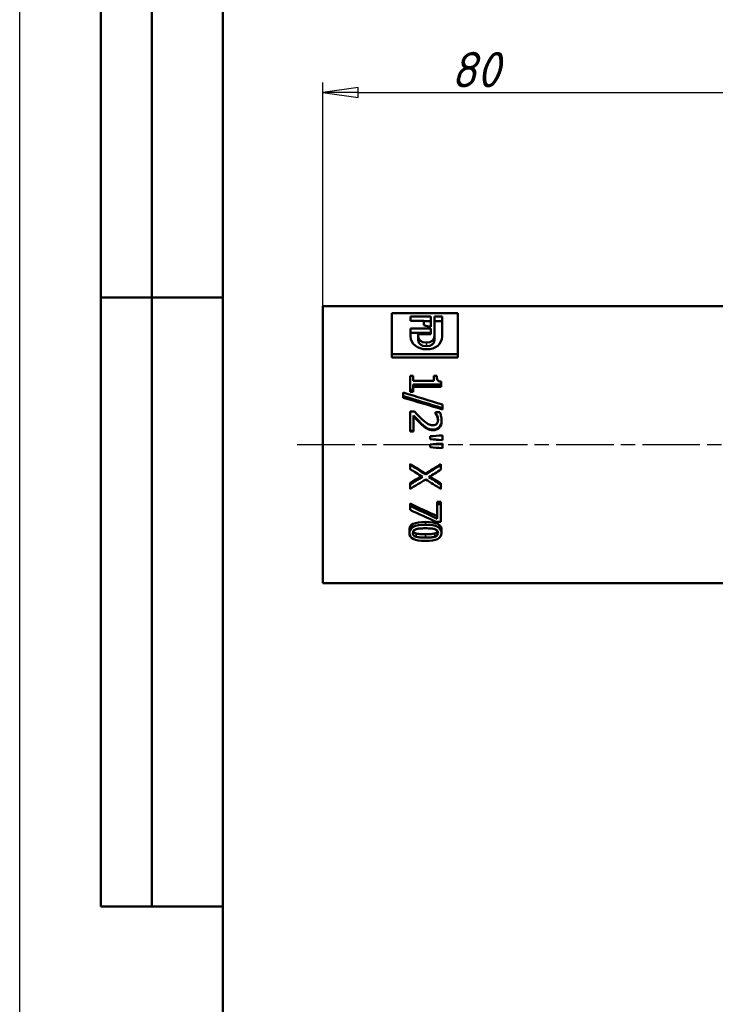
# Model space of a CAD drawing. Header units: millimetres. Extents: x -134 to 549, y -69 to 356.
# Tile 6 of 10: x 0 to 69, y 162 to 259. Entities that reach past the tile are written whole.
import ezdxf
from ezdxf.enums import TextEntityAlignment as Align

# ---------------------------------------------------------------- set-up
doc = ezdxf.new("R2010")
doc.units = ezdxf.units.MM
doc.linetypes.add('CHAIN', pattern=[0.7087, 0.4724, -0.0591, 0.1181, -0.0591])
for name, color, linetype, lineweight in [('Видимые тонкие (ГОСТ)', 7, 'Continuous', 35), ('Видимый контур (ГОСТ)', 7, 'Continuous', 50), ('Кромка (ГОСТ)', 7, 'Continuous', 50), ('Обозначение (ГОСТ)', 7, 'Continuous', 25), ('Осевая линия (ГОСТ)', 7, 'Continuous', 25), ('Размер (ГОСТ)', 7, 'Continuous', 25), ('Эскизная геометрия (ГОСТ)', 7, 'Continuous', 50)]:
    doc.layers.add(name, color=color, linetype=linetype, lineweight=lineweight)
doc.styles.get("Standard").update_dxf_attribs({"font": 'GOST Common Italic.ttf'})
doc.styles.add('Обычный текст (ГОСТ)', font='GOST Common Italic.ttf')
doc.dimstyles.new('Обычный (ГОСТ)', dxfattribs={"dimtxt": 3.5, "dimasz": 3.5, "dimexe": 1, "dimexo": 0, "dimgap": 0.5, "dimtad": 1, "dimrnd": 1e-08, "dimtxsty": 'Обычный текст (ГОСТ)', "dimblk": 'Filled-1', "dimcen": 0.09, "dimdle": 15, "dimclrd": 256, "dimclre": 256, "dimclrt": 256, "dimazin": 2, "dimtfac": 0.714286, "dimtdec": 3, "dimtmove": 0, "dimatfit": 3, "dimfxl": 1, "dimtolj": 1, "dimlwd": 25, "dimlwe": 25, "dimarcsym": 0})

# ---------------------------------------------------------------- blocks, each defined once
blk = doc.blocks.new('ГОСТ - Доп. графы 2')
at = {"layer": 'Эскизная геометрия (ГОСТ)'}
for p, q in [((-12, 0), (-12, 120)), ((-7, 0), (-7, 120)), ((-12, 60), (0, 60)), ((0, 0), (-12, 0))]:
    blk.add_line(p, q, dxfattribs=at)
at = {"layer": 'Обозначение (ГОСТ)', "lineweight": 30, "width": 0.8, "flags": 17}
for tag, p in [('Первичная_применяемость', (-3.651, 90.027)), ('Справочный_номер', (-3.551, 30.017))]:
    blk.add_attdef(tag, text='', height=3.17, rotation=90, dxfattribs=at).set_placement(p, align=Align.MIDDLE_CENTER)
blk = doc.blocks.new('Рамки ГОСТ_ граница 297x210')
at = {"layer": 'Кромка (ГОСТ)', "lineweight": 25}
blk.add_line((0, 0), (0, 297), dxfattribs=at)
at = {"layer": 'Кромка (ГОСТ)'}
blk.add_line((20, 292), (20, 5), dxfattribs=at)
blk = doc.blocks.new('Filled-1')
at = {"color": 0}
for p, q in [((0, 0), (-1, 0.143)), ((-1, 0.143), (-1, -0.143)), ((-1, 0), (0, 0)), ((-1, -0.143), (0, 0))]:
    blk.add_line(p, q, dxfattribs=at)
at = {"color": 0, "flags": 128}
blk.add_lwpolyline([(-1, -0.143), (0, 0), (-1, 0.143), (-1, -0.143)], dxfattribs=at)
at = {"color": 0}
blk.add_solid([(-1, -0.143), (0, 0), (-1, 0.143), (-1, -0.143)], dxfattribs=at)
blk = doc.blocks.new('*D8')
at = {"layer": 'Defpoints', "color": 0, "linetype": 'Continuous', "transparency": 16777216}
for p in [(109.844, 252.213), (29.844, 231.171), (109.844, 224.516)]:
    blk.add_point(p, dxfattribs=at)
at = {"layer": 'Размер (ГОСТ)', "linetype": 'Continuous', "lineweight": 25, "transparency": 16777216}
for p, q in [((29.844, 231.171), (29.844, 253.213)), ((109.844, 224.516), (109.844, 253.213)), ((33.344, 252.213), (106.344, 252.213))]:
    blk.add_line(p, q, dxfattribs=at)
at = {"layer": 'Размер (ГОСТ)', "linetype": 'Continuous', "lineweight": 25, "transparency": 16777216, "xscale": 3.5, "yscale": 3.5, "zscale": 3.5, "rotation": 180}
blk.add_blockref('Filled-1', (29.844, 252.213), dxfattribs=at)
at = {"layer": 'Размер (ГОСТ)', "linetype": 'Continuous', "lineweight": 25, "transparency": 16777216, "xscale": 3.5, "yscale": 3.5, "zscale": 3.5}
blk.add_blockref('Filled-1', (109.844, 252.213), dxfattribs=at)
at = {"layer": 'Размер (ГОСТ)', "linetype": 'Continuous', "lineweight": 25, "transparency": 16777216, "insert": (42.473, 256.213), "char_height": 3.5, "attachment_point": 1, "style": 'Обычный текст (ГОСТ)'}
blk.add_mtext('\\A1;80', dxfattribs=at)

msp = doc.modelspace()

# ---------------------------------------------------------------- linework, layer by layer
at = {"layer": 'Видимые тонкие (ГОСТ)'}
for p, q in [((40.057, 227.216), (40.057, 227.571)), ((40.722, 218.94), (40.722, 218.992)), ((39.969, 209.904), (39.969, 209.625)), ((39.042, 208.765), (39.042, 208.445)), ((39.971, 208.682), (39.971, 208.358)), ((40.902, 208.767), (40.902, 208.446))]:
    msp.add_line(p, q, dxfattribs=at)
at = {"layer": 'Видимый контур (ГОСТ)'}
for p, q in [((29.844, 203.871), (29.844, 231.171)), ((29.844, 231.171), (99.844, 231.171)), ((36.662, 230.476), (43.162, 230.476)), ((36.662, 230.476), (36.662, 226.427)), ((38.501, 230.128), (40.498, 230.128)), ((38.501, 230.128), (38.501, 229.702)), ((40.498, 229.108), (40.498, 230.128)), ((40.851, 230.128), (40.851, 228.17)), ((40.851, 230.128), (41.605, 230.128)), ((41.605, 228.179), (41.605, 230.128)), ((43.162, 226.427), (43.162, 230.476)), ((39.823, 229.702), (38.501, 229.702)), ((39.823, 229.702), (39.823, 229.275)), ((40.498, 229.682), (39.823, 229.682)), ((41.605, 229.682), (40.851, 229.682)), ((38.501, 228.948), (40.498, 228.948)), ((38.501, 228.948), (38.501, 228.191)), ((40.498, 228.544), (38.501, 228.544)), ((39.263, 228.17), (39.263, 228.404)), ((40.498, 228.404), (39.263, 228.404)), ((39.263, 227.794), (39.263, 228.17)), ((40.498, 228.404), (40.498, 228.948)), ((40.851, 227.794), (40.851, 228.17)), ((43.162, 226.427), (36.662, 226.427)), ((36.662, 226.112), (36.662, 226.427)), ((43.162, 226.112), (36.662, 226.112)), ((43.162, 226.112), (43.162, 226.427)), ((38.447, 224.306), (38.758, 224.306)), ((38.447, 224.306), (38.447, 222.916)), ((38.758, 223.797), (38.758, 224.306)), ((40.801, 224.306), (41.08, 224.306)), ((40.801, 224.306), (40.801, 223.797)), ((38.758, 223.797), (40.801, 223.797)), ((38.758, 222.916), (38.758, 223.43)), ((41.505, 223.43), (38.758, 223.43)), ((41.505, 223.221), (38.758, 223.221)), ((41.505, 223.43), (41.505, 223.726)), ((41.505, 223.221), (41.505, 223.43)), ((37.785, 222.638), (37.785, 222.302)), ((37.785, 222.133), (37.785, 222.302)), ((38.758, 222.916), (38.447, 222.916)), ((38.447, 222.725), (38.447, 222.916)), ((38.758, 222.725), (38.447, 222.725)), ((38.758, 222.725), (38.758, 222.916)), ((41.631, 221.121), (41.631, 221.471)), ((38.447, 220.783), (38.879, 220.783)), ((38.447, 220.783), (38.447, 218.862)), ((38.8, 218.862), (38.8, 220.396)), ((40.942, 220.718), (41.377, 220.718)), ((40.942, 220.718), (40.942, 220.696)), ((40.942, 220.584), (40.942, 220.696)), ((41.11, 220.294), (41.11, 220.396)), ((41.631, 220.994), (41.631, 221.121)), ((39.591, 219.501), (39.591, 219.574)), ((41.559, 219.84), (41.559, 219.925)), ((38.8, 218.862), (38.447, 218.862)), ((38.447, 218.815), (38.447, 218.862)), ((38.8, 218.815), (38.447, 218.815)), ((38.8, 218.815), (38.8, 218.862)), ((40.112, 219.097), (40.112, 219.155)), ((40.445, 218.339), (40.445, 218.06)), ((41.631, 217.968), (41.631, 218.431)), ((40.445, 218.041), (40.445, 218.06)), ((40.445, 217.54), (40.445, 217.261)), ((41.631, 217.952), (41.631, 217.968)), ((41.631, 217.169), (41.631, 217.633)), ((38.447, 215.629), (38.447, 215.56)), ((38.447, 215.56), (38.447, 215.112)), ((41.495, 215.6), (41.495, 215.529)), ((41.495, 215.054), (41.495, 215.529)), ((39.974, 214.673), (39.974, 214.569)), ((38.447, 213.739), (38.447, 213.601)), ((38.447, 213.601), (38.447, 213.14)), ((41.495, 213.713), (41.495, 213.574)), ((41.495, 213.14), (41.495, 213.574)), ((38.447, 211.707), (38.447, 211.494)), ((38.447, 211.494), (38.447, 211.09)), ((41.137, 211.871), (41.495, 211.871)), ((41.137, 211.871), (41.137, 211.664)), ((41.137, 211.664), (41.495, 211.664)), ((41.137, 211.664), (41.137, 210.221)), ((41.495, 211.871), (41.495, 211.664)), ((41.495, 209.904), (41.495, 211.664)), ((41.495, 209.904), (41.038, 209.904)), ((38.383, 209.115), (38.383, 208.807)), ((41.557, 209.115), (41.557, 208.807)), ((29.844, 203.871), (99.844, 203.871))]:
    msp.add_line(p, q, dxfattribs=at)
for points in [[(40.498, 229.108), (40.273, 229.164), (40.048, 229.22), (39.823, 229.275)], [(40.062, 226.913), (39.166, 226.913), (38.501, 227.437), (38.501, 228.191)], [(39.263, 228.17), (39.263, 227.822), (39.548, 227.571), (40.057, 227.571)], [(40.057, 227.571), (40.554, 227.571), (40.851, 227.822), (40.851, 228.17)], [(41.605, 228.179), (41.605, 227.43), (40.966, 226.913), (40.062, 226.913)], [(40.057, 227.216), (39.548, 227.216), (39.263, 227.458), (39.263, 227.794)], [(40.851, 227.794), (40.851, 227.458), (40.554, 227.216), (40.057, 227.216)], [(37.785, 222.638), (39.067, 222.255), (40.349, 221.866), (41.631, 221.471)], [(41.631, 221.121), (40.349, 221.52), (39.067, 221.914), (37.785, 222.302)], [(41.631, 220.994), (40.349, 221.378), (39.067, 221.758), (37.785, 222.133)], [(40.445, 218.339), (40.841, 218.369), (41.236, 218.4), (41.631, 218.431)], [(41.631, 217.968), (41.236, 217.999), (40.841, 218.029), (40.445, 218.06)], [(41.631, 217.952), (41.236, 217.982), (40.841, 218.011), (40.445, 218.041)], [(40.445, 217.54), (40.841, 217.571), (41.236, 217.602), (41.631, 217.633)], [(41.631, 217.169), (41.236, 217.2), (40.841, 217.231), (40.445, 217.261)], [(38.447, 215.629), (38.956, 215.309), (39.465, 214.99), (39.974, 214.673)], [(38.447, 215.56), (38.956, 215.228), (39.465, 214.897), (39.974, 214.569)], [(39.974, 214.673), (40.481, 214.98), (40.988, 215.289), (41.495, 215.6)], [(39.974, 214.569), (40.481, 214.887), (40.988, 215.207), (41.495, 215.529)], [(39.662, 214.344), (39.257, 214.599), (38.852, 214.855), (38.447, 215.112)], [(38.447, 213.739), (38.822, 213.958), (39.196, 214.179), (39.571, 214.402)], [(41.495, 215.054), (41.097, 214.807), (40.7, 214.561), (40.302, 214.317)], [(38.447, 213.601), (38.852, 213.847), (39.257, 214.095), (39.662, 214.344)], [(39.993, 214.09), (39.478, 213.77), (38.963, 213.454), (38.447, 213.14)], [(41.495, 213.14), (40.995, 213.454), (40.494, 213.77), (39.993, 214.09)], [(40.302, 214.317), (40.7, 214.067), (41.097, 213.819), (41.495, 213.574)], [(40.395, 214.374), (40.762, 214.152), (41.128, 213.932), (41.495, 213.713)], [(38.447, 211.707), (39.344, 211.287), (40.24, 210.877), (41.137, 210.479)], [(38.447, 211.494), (39.344, 211.059), (40.24, 210.634), (41.137, 210.221)], [(41.038, 209.904), (40.175, 210.288), (39.311, 210.684), (38.447, 211.09)]]:
    msp.add_open_spline(points, degree=3, dxfattribs=at)
for points, knots in [([(41.08, 224.306), (41.08, 224.116), (41.11, 223.973), (41.169, 223.882), (41.228, 223.79), (41.34, 223.738), (41.505, 223.726)], [0, 0, 0, 0, 1, 1, 1, 2, 2, 2, 2]), ([(39.591, 219.574), (39.451, 219.706), (39.306, 219.852), (39.156, 220.012), (39.006, 220.173), (38.888, 220.3), (38.8, 220.396)], [0, 0, 0, 0, 1, 1, 1, 2, 2, 2, 2]), ([(39.591, 219.501), (39.451, 219.628), (39.306, 219.769), (39.156, 219.924), (39.006, 220.079), (38.888, 220.202), (38.8, 220.294)], [0, 0, 0, 0, 1, 1, 1, 2, 2, 2, 2]), ([(38.879, 220.783), (39.006, 220.647), (39.128, 220.518), (39.246, 220.396), (39.364, 220.274), (39.486, 220.154), (39.613, 220.036)], [0, 0, 0, 0, 1, 1, 1, 2, 2, 2, 2]), ([(41.11, 220.396), (41.087, 220.454), (41.059, 220.511), (41.026, 220.565), (40.993, 220.619), (40.965, 220.663), (40.942, 220.696)], [0, 0, 0, 0, 1, 1, 1, 2, 2, 2, 2]), ([(41.11, 220.294), (41.087, 220.351), (41.059, 220.405), (41.026, 220.457), (40.993, 220.509), (40.965, 220.552), (40.942, 220.584)], [0, 0, 0, 0, 1, 1, 1, 2, 2, 2, 2]), ([(41.206, 219.956), (41.206, 220.03), (41.197, 220.104), (41.179, 220.18), (41.161, 220.255), (41.138, 220.327), (41.11, 220.396)], [0, 0, 0, 0, 1, 1, 1, 2, 2, 2, 2]), ([(41.205, 219.913), (41.202, 219.97), (41.193, 220.028), (41.179, 220.086), (41.161, 220.159), (41.138, 220.228), (41.11, 220.294)], [0.200647, 0.200647, 0.200647, 0.200647, 1, 1, 1, 2, 2, 2, 2]), ([(41.377, 220.718), (41.418, 220.633), (41.459, 220.515), (41.499, 220.362), (41.539, 220.209), (41.559, 220.063), (41.559, 219.925)], [0, 0, 0, 0, 1, 1, 1, 2, 2, 2, 2]), ([(40.112, 219.155), (40.023, 219.206), (39.935, 219.268), (39.848, 219.342), (39.76, 219.415), (39.675, 219.493), (39.591, 219.574)], [0, 0, 0, 0, 1, 1, 1, 2, 2, 2, 2]), ([(40.112, 219.097), (40.023, 219.146), (39.935, 219.206), (39.848, 219.277), (39.76, 219.348), (39.675, 219.423), (39.591, 219.501)], [0, 0, 0, 0, 1, 1, 1, 2, 2, 2, 2]), ([(39.613, 220.036), (39.868, 219.799), (40.072, 219.637), (40.226, 219.55), (40.379, 219.463), (40.537, 219.419), (40.7, 219.419)], [0, 0, 0, 0, 1, 1, 1, 2, 2, 2, 2]), ([(40.7, 219.419), (40.785, 219.419), (40.86, 219.433), (40.925, 219.46), (40.989, 219.487), (41.041, 219.525), (41.083, 219.574)], [0, 0, 0, 0, 1, 1, 1, 2, 2, 2, 2]), ([(41.559, 219.925), (41.559, 219.634), (41.484, 219.405), (41.333, 219.24), (41.183, 219.075), (40.979, 218.992), (40.722, 218.992)], [0, 0, 0, 0, 1, 1, 1, 2, 2, 2, 2]), ([(41.559, 219.84), (41.559, 219.56), (41.484, 219.339), (41.333, 219.179), (41.183, 219.02), (40.979, 218.94), (40.722, 218.94)], [0, 0, 0, 0, 1, 1, 1, 2, 2, 2, 2]), ([(41.083, 219.574), (41.124, 219.623), (41.155, 219.679), (41.175, 219.743), (41.196, 219.807), (41.206, 219.878), (41.206, 219.956)], [0, 0, 0, 0, 1, 1, 1, 2, 2, 2, 2]), ([(40.722, 218.992), (40.602, 218.992), (40.492, 219.007), (40.391, 219.035), (40.291, 219.064), (40.198, 219.104), (40.112, 219.155)], [0, 0, 0, 0, 1, 1, 1, 2, 2, 2, 2]), ([(40.722, 218.94), (40.602, 218.94), (40.492, 218.954), (40.391, 218.982), (40.291, 219.01), (40.198, 219.048), (40.112, 219.097)], [0, 0, 0, 0, 1, 1, 1, 2, 2, 2, 2]), ([(38.383, 209.115), (38.383, 209.379), (38.513, 209.581), (38.774, 209.71), (39.035, 209.839), (39.434, 209.904), (39.969, 209.904)], [0, 0, 0, 0, 1, 1, 1, 2, 2, 2, 2]), ([(38.383, 208.807), (38.383, 209.081), (38.513, 209.29), (38.774, 209.424), (39.035, 209.557), (39.434, 209.625), (39.969, 209.625)], [0, 0, 0, 0, 1, 1, 1, 2, 2, 2, 2]), ([(39.969, 209.904), (40.519, 209.904), (40.921, 209.838), (41.175, 209.708), (41.43, 209.577), (41.557, 209.377), (41.557, 209.115)], [0, 0, 0, 0, 1, 1, 1, 2, 2, 2, 2]), ([(39.969, 209.625), (40.519, 209.625), (40.921, 209.557), (41.175, 209.421), (41.43, 209.286), (41.557, 209.079), (41.557, 208.807)], [0, 0, 0, 0, 1, 1, 1, 2, 2, 2, 2]), ([(39.971, 208.035), (39.424, 208.035), (39.023, 208.096), (38.767, 208.22), (38.511, 208.344), (38.383, 208.537), (38.383, 208.807)], [0, 0, 0, 0, 1, 1, 1, 2, 2, 2, 2]), ([(38.721, 208.807), (38.721, 208.904), (38.75, 208.983), (38.807, 209.044), (38.863, 209.105), (38.944, 209.152), (39.05, 209.185)], [-2, -2, -2, -2, -1, -1, -1, 0, 0, 0, 0]), ([(39.042, 208.445), (38.935, 208.477), (38.855, 208.523), (38.802, 208.582), (38.748, 208.641), (38.721, 208.715), (38.721, 208.807)], [-2, -2, -2, -2, -1, -1, -1, 0, 0, 0, 0]), ([(38.754, 208.966), (38.766, 208.941), (38.782, 208.918), (38.802, 208.898), (38.855, 208.841), (38.935, 208.797), (39.042, 208.765)], [0.635683, 0.635683, 0.635683, 0.635683, 1, 1, 1, 2, 2, 2, 2]), ([(39.042, 208.765), (39.143, 208.735), (39.27, 208.714), (39.425, 208.701), (39.58, 208.688), (39.762, 208.682), (39.971, 208.682)], [0, 0, 0, 0, 1, 1, 1, 2, 2, 2, 2]), ([(39.05, 209.185), (39.162, 209.221), (39.289, 209.244), (39.433, 209.255), (39.576, 209.266), (39.755, 209.272), (39.969, 209.272)], [-2, -2, -2, -2, -1, -1, -1, 0, 0, 0, 0]), ([(39.969, 209.272), (40.168, 209.272), (40.347, 209.266), (40.505, 209.253), (40.663, 209.241), (40.794, 209.217), (40.897, 209.183)], [-2, -2, -2, -2, -1, -1, -1, 0, 0, 0, 0]), ([(41.557, 208.807), (41.557, 208.534), (41.425, 208.341), (41.162, 208.218), (40.898, 208.095), (40.501, 208.035), (39.971, 208.035)], [0, 0, 0, 0, 1, 1, 1, 2, 2, 2, 2]), ([(39.971, 208.682), (40.18, 208.682), (40.362, 208.688), (40.516, 208.701), (40.67, 208.714), (40.799, 208.736), (40.902, 208.767)], [0, 0, 0, 0, 1, 1, 1, 2, 2, 2, 2]), ([(40.897, 209.183), (41.004, 209.147), (41.085, 209.098), (41.138, 209.038), (41.192, 208.977), (41.219, 208.9), (41.219, 208.807)], [-2, -2, -2, -2, -1, -1, -1, 0, 0, 0, 0]), ([(40.902, 208.767), (41.006, 208.799), (41.085, 208.842), (41.138, 208.898), (41.158, 208.918), (41.174, 208.94), (41.186, 208.965)], [0, 0, 0, 0, 1, 1, 1, 1.363755, 1.363755, 1.363755, 1.363755]), ([(41.219, 208.807), (41.219, 208.714), (41.192, 208.639), (41.138, 208.582), (41.085, 208.524), (41.006, 208.479), (40.902, 208.446)], [-2, -2, -2, -2, -1, -1, -1, 0, 0, 0, 0]), ([(39.971, 208.358), (39.762, 208.358), (39.58, 208.365), (39.425, 208.378), (39.27, 208.391), (39.143, 208.413), (39.042, 208.445)], [-2, -2, -2, -2, -1, -1, -1, 0, 0, 0, 0]), ([(40.902, 208.446), (40.799, 208.414), (40.67, 208.391), (40.516, 208.378), (40.362, 208.365), (40.18, 208.358), (39.971, 208.358)], [-2, -2, -2, -2, -1, -1, -1, 0, 0, 0, 0])]:
    msp.add_open_spline(points, degree=3, knots=knots, dxfattribs=at)
at = {"layer": 'Осевая линия (ГОСТ)', "linetype": 'CHAIN', "ltscale": 11.993792}
msp.add_line((27.344, 217.521), (102.344, 217.521), dxfattribs=at)

# ---------------------------------------------------------------- block references
for name, p in [('Рамки ГОСТ_ граница 297x210', (0, 0)), ('ГОСТ - Доп. графы 2', (20, 172))]:
    msp.add_blockref(name, p)

# ---------------------------------------------------------------- dimensions: what is measured, and where the dimension line sits
at = {"layer": 'Размер (ГОСТ)', "linetype": 'Continuous', "lineweight": 25}
dim = msp.add_linear_dim(base=(109.844, 252.213), p1=(29.844, 231.171), p2=(109.844, 224.516), angle=180, dimstyle='Обычный (ГОСТ)', override={"dimgap": 0.5, "dimdec": 2, "dimtol": 0, "dimlim": 0, "dimtp": 0, "dimtm": 0, "dimtdec": 3, "dimtofl": 0, "dimatfit": 1}, dxfattribs=at)
dim.commit()
dim.dimension.update_dxf_attribs({"geometry": '*D8', "text_midpoint": (44.844, 252.213), "dimtype": 160})

doc.saveas('drawing.dxf')
